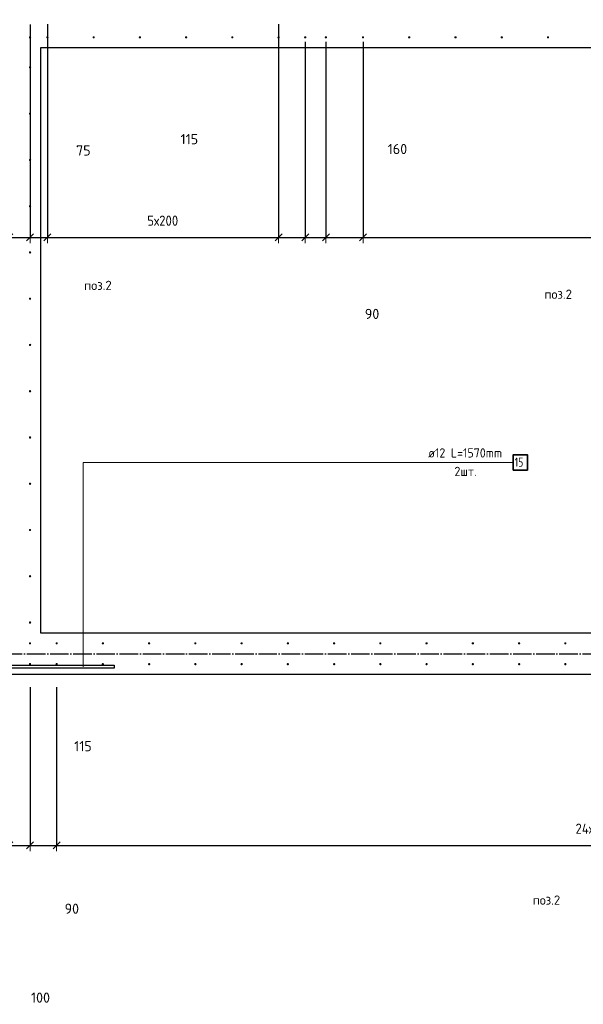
# Model space of a CAD drawing. Header units: millimetres. Extents: x -2995 to 47287, y -2809 to 58122.
# Tile 46 of 143: x 8910 to 11348, y 30184 to 34441. Entities that reach past the tile are written whole.
import ezdxf

# ---------------------------------------------------------------- set-up
doc = ezdxf.new("R2010")
doc.units = ezdxf.units.MM
doc.header["$PDMODE"] = 65
doc.linetypes.add('______11', pattern=[100, 80, -10, 0, -10])
doc.linetypes.add('______5', pattern=[220, 160, -20, 20, -20])
for name, color, linetype, lineweight in [('Standard', 7, 'Continuous', 25), ('Арм.стержн. вертикальными 1', 22, 'Continuous', 35), ('Арм.стержн.горизонт. 2', 202, 'Continuous', 35), ('Размерная линия_ общее', 7, 'Continuous', 13)]:
    doc.layers.add(name, color=color, linetype=linetype, lineweight=lineweight)
doc.layers.add('Осевая линия_ общее', color=7, linetype='______5', lineweight=13, true_color=0xa0a0a0)
doc.styles.add('ISOCPEUR', font='ISOCPEUR')
doc.dimstyles.new('DIMSTYLE_10', dxfattribs={"dimtxt": 44, "dimasz": 50, "dimexe": 0, "dimexo": 0, "dimgap": 22, "dimtad": 0, "dimdec": 0, "dimrnd": 5, "dimzin": 12, "dimdsep": 46, "dimtxsty": 'ISOCPEUR', "dimblk1": 'ALL_ML_STRICH', "dimblk2": 'ALL_ML_STRICH', "dimsah": 1, "dimcen": 0, "dimclrd": 7, "dimclre": 256, "dimclrt": 7, "dimadec": 0, "dimazin": 0, "dimtfac": 1, "dimtdec": 0, "dimtix": 1, "dimtmove": 2, "dimatfit": 3, "dimfxl": 0, "dimtvp": 1.2, "dimtzin": 0, "dimlwd": 0, "dimlwe": -3, "dimarcsym": 0})
doc.dimstyles.new('DIMSTYLE_3', dxfattribs={"dimtxt": 44, "dimasz": 50, "dimexe": 0, "dimexo": 0, "dimgap": 22, "dimtad": 2, "dimdec": 0, "dimrnd": 5, "dimzin": 12, "dimdsep": 46, "dimtxsty": 'ISOCPEUR', "dimblk1": 'ALL_ML_STRICH', "dimblk2": 'ALL_ML_STRICH', "dimsah": 1, "dimcen": 0, "dimclrd": 7, "dimclre": 256, "dimclrt": 7, "dimadec": 0, "dimazin": 0, "dimtfac": 1, "dimtdec": 0, "dimtix": 1, "dimtmove": 2, "dimatfit": 3, "dimfxl": 0, "dimtzin": 0, "dimlwd": 0, "dimlwe": -3, "dimarcsym": 0})
doc.dimstyles.new('DIMSTYLE_8', dxfattribs={"dimtxt": 44, "dimasz": 50, "dimexe": 0, "dimexo": 0, "dimgap": 22, "dimtad": 2, "dimdec": 0, "dimrnd": 5, "dimzin": 12, "dimdsep": 46, "dimtxsty": 'ISOCPEUR', "dimblk1": 'ALL_ML_STRICH', "dimblk2": 'ALL_ML_STRICH', "dimsah": 1, "dimcen": 0, "dimclrd": 7, "dimclre": 256, "dimclrt": 7, "dimadec": 0, "dimazin": 0, "dimtfac": 1, "dimtdec": 0, "dimtix": 1, "dimtmove": 2, "dimatfit": 3, "dimfxl": 0, "dimtvp": 1.2, "dimtzin": 0, "dimlwd": 0, "dimlwe": -3, "dimarcsym": 0})

# ---------------------------------------------------------------- blocks, each defined once
blk = doc.blocks.new('СЛОЖНЫЙ_ОБЪЕКТ_0')
at = {"layer": 'Осевая линия_ общее', "color": 253, "linetype": '______11', "lineweight": -3, "true_color": 0xa0a0a0, "transparency": 33554687}
blk.add_line((-2770, 31700), (18570, 31700), dxfattribs=at)
blk = doc.blocks.new('ALL_ML_STRICH')
at = {"color": 0, "linetype": 'ByBlock', "lineweight": -2}
for p, q in [((-1, 0), (0.5, 0)), ((-0.3, -0.3), (0.3, 0.3)), ((0, -0.5), (0, 0.5))]:
    blk.add_line(p, q, dxfattribs=at)
blk = doc.blocks.new('*D320')
at = {"layer": 'DEFPOINTS', "color": 7, "linetype": 'Continuous', "lineweight": 13, "transparency": 33554687}
for p in [(8765, 31655), (8865.5, 31655.5), (8765, 30871.5)]:
    blk.add_point(p, dxfattribs=at)
at = {"layer": 'Размерная линия_ общее', "color": 253, "linetype": 'Continuous', "lineweight": -2, "true_color": 0xa0a0a0, "transparency": 33554687}
for p, q in [((8765, 31555), (8765, 30871.5)), ((8865.5, 31555.5), (8865.5, 30871.5))]:
    blk.add_line(p, q, dxfattribs=at)
at = {"layer": 'Размерная линия_ общее', "color": 7, "linetype": 'Continuous', "lineweight": -2, "transparency": 33554687}
blk.add_line((8765, 30871.5), (8865.5, 30871.5), dxfattribs=at)
at = {"layer": 'Размерная линия_ общее', "color": 7, "linetype": 'Continuous', "lineweight": 13, "transparency": 33554687, "xscale": 50, "yscale": 50, "zscale": 50, "rotation": 180}
blk.add_blockref('ALL_ML_STRICH', (8765, 30871.5), dxfattribs=at)
at = {"layer": 'Размерная линия_ общее', "color": 7, "linetype": 'Continuous', "lineweight": 13, "transparency": 33554687, "xscale": 50, "yscale": 50, "zscale": 50}
blk.add_blockref('ALL_ML_STRICH', (8865.5, 30871.5), dxfattribs=at)
at = {"layer": 'Размерная линия_ общее', "color": 7, "linetype": 'Continuous', "lineweight": 13, "transparency": 33554687, "insert": (9000.2, 30213.2), "char_height": 44, "width": 132, "attachment_point": 5, "style": 'ISOCPEUR'}
blk.add_mtext('\\A1;{100}', dxfattribs=at)
blk = doc.blocks.new('*D321')
at = {"layer": 'DEFPOINTS', "color": 7, "linetype": 'Continuous', "lineweight": 13, "transparency": 33554687}
for p in [(8865.5, 31655.5), (8955, 31655.5), (8865.5, 30871.5)]:
    blk.add_point(p, dxfattribs=at)
at = {"layer": 'Размерная линия_ общее', "color": 253, "linetype": 'Continuous', "lineweight": -2, "true_color": 0xa0a0a0, "transparency": 33554687}
for p, q in [((8865.5, 31555.5), (8865.5, 30871.5)), ((8955, 31555.5), (8955, 30871.5))]:
    blk.add_line(p, q, dxfattribs=at)
at = {"layer": 'Размерная линия_ общее', "color": 7, "linetype": 'Continuous', "lineweight": -2, "transparency": 33554687}
blk.add_line((8865.5, 30871.5), (8955, 30871.5), dxfattribs=at)
at = {"layer": 'Размерная линия_ общее', "color": 7, "linetype": 'Continuous', "lineweight": 13, "transparency": 33554687, "xscale": 50, "yscale": 50, "zscale": 50, "rotation": 180}
blk.add_blockref('ALL_ML_STRICH', (8865.5, 30871.5), dxfattribs=at)
at = {"layer": 'Размерная линия_ общее', "color": 7, "linetype": 'Continuous', "lineweight": 13, "transparency": 33554687, "xscale": 50, "yscale": 50, "zscale": 50}
blk.add_blockref('ALL_ML_STRICH', (8955, 30871.5), dxfattribs=at)
at = {"layer": 'Размерная линия_ общее', "color": 7, "linetype": 'Continuous', "lineweight": 13, "transparency": 33554687, "insert": (9135.6, 30597.6), "char_height": 44, "width": 88, "attachment_point": 5, "style": 'ISOCPEUR'}
blk.add_mtext('\\A1;{90}', dxfattribs=at)
blk = doc.blocks.new('*D322')
at = {"layer": 'DEFPOINTS', "color": 7, "linetype": 'Continuous', "lineweight": 13, "transparency": 33554687}
for p in [(8955, 31655.5), (9070, 31655), (8955, 30871.5)]:
    blk.add_point(p, dxfattribs=at)
at = {"layer": 'Размерная линия_ общее', "color": 253, "linetype": 'Continuous', "lineweight": -2, "true_color": 0xa0a0a0, "transparency": 33554687}
for p, q in [((8955, 31555.5), (8955, 30871.5)), ((9070, 31555), (9070, 30871.5))]:
    blk.add_line(p, q, dxfattribs=at)
at = {"layer": 'Размерная линия_ общее', "color": 7, "linetype": 'Continuous', "lineweight": -2, "transparency": 33554687}
blk.add_line((8955, 30871.5), (9070, 30871.5), dxfattribs=at)
at = {"layer": 'Размерная линия_ общее', "color": 7, "linetype": 'Continuous', "lineweight": 13, "transparency": 33554687, "xscale": 50, "yscale": 50, "zscale": 50, "rotation": 180}
blk.add_blockref('ALL_ML_STRICH', (8955, 30871.5), dxfattribs=at)
at = {"layer": 'Размерная линия_ общее', "color": 7, "linetype": 'Continuous', "lineweight": 13, "transparency": 33554687, "xscale": 50, "yscale": 50, "zscale": 50}
blk.add_blockref('ALL_ML_STRICH', (9070, 30871.5), dxfattribs=at)
at = {"layer": 'Размерная линия_ общее', "color": 7, "linetype": 'Continuous', "lineweight": 13, "transparency": 33554687, "insert": (9183.9, 31300.4), "char_height": 44, "width": 132, "attachment_point": 5, "style": 'ISOCPEUR'}
blk.add_mtext('\\A1;{115}', dxfattribs=at)
blk = doc.blocks.new('*D323')
at = {"layer": 'DEFPOINTS', "color": 7, "linetype": 'Continuous', "lineweight": 13, "transparency": 33554687}
for p in [(9070, 31655), (13870, 31655), (9070, 30871.5)]:
    blk.add_point(p, dxfattribs=at)
at = {"layer": 'Размерная линия_ общее', "color": 253, "linetype": 'Continuous', "lineweight": -2, "true_color": 0xa0a0a0, "transparency": 33554687}
for p, q in [((9070, 31555), (9070, 30871.5)), ((13870, 31555), (13870, 30871.5))]:
    blk.add_line(p, q, dxfattribs=at)
at = {"layer": 'Размерная линия_ общее', "color": 7, "linetype": 'Continuous', "lineweight": -2, "transparency": 33554687}
blk.add_line((9070, 30871.5), (13870, 30871.5), dxfattribs=at)
at = {"layer": 'Размерная линия_ общее', "color": 7, "linetype": 'Continuous', "lineweight": 13, "transparency": 33554687, "xscale": 50, "yscale": 50, "zscale": 50, "rotation": 180}
blk.add_blockref('ALL_ML_STRICH', (9070, 30871.5), dxfattribs=at)
at = {"layer": 'Размерная линия_ общее', "color": 7, "linetype": 'Continuous', "lineweight": 13, "transparency": 33554687, "xscale": 50, "yscale": 50, "zscale": 50}
blk.add_blockref('ALL_ML_STRICH', (13870, 30871.5), dxfattribs=at)
at = {"layer": 'Размерная линия_ общее', "color": 7, "linetype": 'Continuous', "lineweight": 13, "transparency": 33554687, "insert": (11314, 30965.5), "char_height": 44, "width": 2.2, "attachment_point": 1, "line_spacing_factor": 0.60241, "style": 'ISOCPEUR'}
blk.add_mtext('\\W0.91;24х200=4800', dxfattribs=at)
blk = doc.blocks.new('*D329')
at = {"layer": 'DEFPOINTS', "color": 7, "linetype": 'Continuous', "lineweight": 13, "transparency": 33554687}
for p in [(8865.5, 34440.8), (8955, 34440.8), (8865.5, 33500.3)]:
    blk.add_point(p, dxfattribs=at)
at = {"layer": 'Размерная линия_ общее', "color": 253, "linetype": 'Continuous', "lineweight": -2, "true_color": 0xa0a0a0, "transparency": 33554687}
for p, q in [((8865.5, 34420.8), (8865.5, 33500.3)), ((8955, 34420.8), (8955, 33500.3))]:
    blk.add_line(p, q, dxfattribs=at)
at = {"layer": 'Размерная линия_ общее', "color": 7, "linetype": 'Continuous', "lineweight": -2, "transparency": 33554687}
blk.add_line((8865.5, 33500.3), (8955, 33500.3), dxfattribs=at)
at = {"layer": 'Размерная линия_ общее', "color": 7, "linetype": 'Continuous', "lineweight": 13, "transparency": 33554687, "xscale": 50, "yscale": 50, "zscale": 50, "rotation": 180}
blk.add_blockref('ALL_ML_STRICH', (8865.5, 33500.3), dxfattribs=at)
at = {"layer": 'Размерная линия_ общее', "color": 7, "linetype": 'Continuous', "lineweight": 13, "transparency": 33554687, "xscale": 50, "yscale": 50, "zscale": 50}
blk.add_blockref('ALL_ML_STRICH', (8955, 33500.3), dxfattribs=at)
at = {"layer": 'Размерная линия_ общее', "color": 7, "linetype": 'Continuous', "lineweight": 13, "transparency": 33554687, "insert": (8201.3, 32839.4), "char_height": 44, "width": 88, "attachment_point": 5, "style": 'ISOCPEUR'}
blk.add_mtext('\\A1;{90}', dxfattribs=at)
blk = doc.blocks.new('*D330')
at = {"layer": 'DEFPOINTS', "color": 7, "linetype": 'Continuous', "lineweight": 13, "transparency": 33554687}
for p in [(8955, 34440.8), (9030, 34441.3), (8955, 33500.3)]:
    blk.add_point(p, dxfattribs=at)
at = {"layer": 'Размерная линия_ общее', "color": 253, "linetype": 'Continuous', "lineweight": -2, "true_color": 0xa0a0a0, "transparency": 33554687}
for p, q in [((8955, 34420.8), (8955, 33500.3)), ((9030, 34421.3), (9030, 33500.3))]:
    blk.add_line(p, q, dxfattribs=at)
at = {"layer": 'Размерная линия_ общее', "color": 7, "linetype": 'Continuous', "lineweight": -2, "transparency": 33554687}
blk.add_line((8955, 33500.3), (9030, 33500.3), dxfattribs=at)
at = {"layer": 'Размерная линия_ общее', "color": 7, "linetype": 'Continuous', "lineweight": 13, "transparency": 33554687, "xscale": 50, "yscale": 50, "zscale": 50, "rotation": 180}
blk.add_blockref('ALL_ML_STRICH', (8955, 33500.3), dxfattribs=at)
at = {"layer": 'Размерная линия_ общее', "color": 7, "linetype": 'Continuous', "lineweight": 13, "transparency": 33554687, "xscale": 50, "yscale": 50, "zscale": 50}
blk.add_blockref('ALL_ML_STRICH', (9030, 33500.3), dxfattribs=at)
at = {"layer": 'Размерная линия_ общее', "color": 7, "linetype": 'Continuous', "lineweight": 13, "transparency": 33554687, "insert": (9185.6, 33875.8), "char_height": 44, "width": 88, "attachment_point": 5, "style": 'ISOCPEUR'}
blk.add_mtext('\\A1;{75}', dxfattribs=at)
blk = doc.blocks.new('*D331')
at = {"layer": 'DEFPOINTS', "color": 7, "linetype": 'Continuous', "lineweight": 13, "transparency": 33554687}
for p in [(9030, 34441.3), (10030, 34441.3), (9030, 33500.3)]:
    blk.add_point(p, dxfattribs=at)
at = {"layer": 'Размерная линия_ общее', "color": 253, "linetype": 'Continuous', "lineweight": -2, "true_color": 0xa0a0a0, "transparency": 33554687}
for p, q in [((9030, 34421.3), (9030, 33500.3)), ((10030, 34421.3), (10030, 33500.3))]:
    blk.add_line(p, q, dxfattribs=at)
at = {"layer": 'Размерная линия_ общее', "color": 7, "linetype": 'Continuous', "lineweight": -2, "transparency": 33554687}
blk.add_line((9030, 33500.3), (10030, 33500.3), dxfattribs=at)
at = {"layer": 'Размерная линия_ общее', "color": 7, "linetype": 'Continuous', "lineweight": 13, "transparency": 33554687, "xscale": 50, "yscale": 50, "zscale": 50, "rotation": 180}
blk.add_blockref('ALL_ML_STRICH', (9030, 33500.3), dxfattribs=at)
at = {"layer": 'Размерная линия_ общее', "color": 7, "linetype": 'Continuous', "lineweight": 13, "transparency": 33554687, "xscale": 50, "yscale": 50, "zscale": 50}
blk.add_blockref('ALL_ML_STRICH', (10030, 33500.3), dxfattribs=at)
at = {"layer": 'Размерная линия_ общее', "color": 7, "linetype": 'Continuous', "lineweight": 13, "transparency": 33554687, "insert": (9462, 33594.3), "char_height": 44, "width": 2.2, "attachment_point": 1, "line_spacing_factor": 0.60241, "style": 'ISOCPEUR'}
blk.add_mtext('\\W0.91;5х200', dxfattribs=at)
blk = doc.blocks.new('*D332')
at = {"layer": 'DEFPOINTS', "color": 7, "linetype": 'Continuous', "lineweight": 13, "transparency": 33554687}
for p in [(10030, 34441.3), (10145, 34365), (10030, 33500.3)]:
    blk.add_point(p, dxfattribs=at)
at = {"layer": 'Размерная линия_ общее', "color": 253, "linetype": 'Continuous', "lineweight": -2, "true_color": 0xa0a0a0, "transparency": 33554687}
for p, q in [((10030, 34421.3), (10030, 33500.3)), ((10145, 34345), (10145, 33500.3))]:
    blk.add_line(p, q, dxfattribs=at)
at = {"layer": 'Размерная линия_ общее', "color": 7, "linetype": 'Continuous', "lineweight": -2, "transparency": 33554687}
blk.add_line((10030, 33500.3), (10145, 33500.3), dxfattribs=at)
at = {"layer": 'Размерная линия_ общее', "color": 7, "linetype": 'Continuous', "lineweight": 13, "transparency": 33554687, "xscale": 50, "yscale": 50, "zscale": 50, "rotation": 180}
blk.add_blockref('ALL_ML_STRICH', (10030, 33500.3), dxfattribs=at)
at = {"layer": 'Размерная линия_ общее', "color": 7, "linetype": 'Continuous', "lineweight": 13, "transparency": 33554687, "xscale": 50, "yscale": 50, "zscale": 50}
blk.add_blockref('ALL_ML_STRICH', (10145, 33500.3), dxfattribs=at)
at = {"layer": 'Размерная линия_ общее', "color": 7, "linetype": 'Continuous', "lineweight": 13, "transparency": 33554687, "insert": (9644.1, 33924.9), "char_height": 44, "width": 132, "attachment_point": 5, "style": 'ISOCPEUR'}
blk.add_mtext('\\A1;{115}', dxfattribs=at)
blk = doc.blocks.new('*D333')
at = {"layer": 'DEFPOINTS', "color": 7, "linetype": 'Continuous', "lineweight": 13, "transparency": 33554687}
for p in [(10145, 34365), (10234.5, 34365), (10145, 33500.3)]:
    blk.add_point(p, dxfattribs=at)
at = {"layer": 'Размерная линия_ общее', "color": 253, "linetype": 'Continuous', "lineweight": -2, "true_color": 0xa0a0a0, "transparency": 33554687}
for p, q in [((10145, 34345), (10145, 33500.3)), ((10234.5, 34345), (10234.5, 33500.3))]:
    blk.add_line(p, q, dxfattribs=at)
at = {"layer": 'Размерная линия_ общее', "color": 7, "linetype": 'Continuous', "lineweight": -2, "transparency": 33554687}
blk.add_line((10145, 33500.3), (10234.5, 33500.3), dxfattribs=at)
at = {"layer": 'Размерная линия_ общее', "color": 7, "linetype": 'Continuous', "lineweight": 13, "transparency": 33554687, "xscale": 50, "yscale": 50, "zscale": 50, "rotation": 180}
blk.add_blockref('ALL_ML_STRICH', (10145, 33500.3), dxfattribs=at)
at = {"layer": 'Размерная линия_ общее', "color": 7, "linetype": 'Continuous', "lineweight": 13, "transparency": 33554687, "xscale": 50, "yscale": 50, "zscale": 50}
blk.add_blockref('ALL_ML_STRICH', (10234.5, 33500.3), dxfattribs=at)
at = {"layer": 'Размерная линия_ общее', "color": 7, "linetype": 'Continuous', "lineweight": 13, "transparency": 33554687, "insert": (10434.1, 33169.3), "char_height": 44, "width": 88, "attachment_point": 5, "style": 'ISOCPEUR'}
blk.add_mtext('\\A1;{90}', dxfattribs=at)
blk = doc.blocks.new('*D334')
at = {"layer": 'DEFPOINTS', "color": 7, "linetype": 'Continuous', "lineweight": 13, "transparency": 33554687}
for p in [(10234.5, 34365), (10395, 34365), (10234.5, 33500.3)]:
    blk.add_point(p, dxfattribs=at)
at = {"layer": 'Размерная линия_ общее', "color": 253, "linetype": 'Continuous', "lineweight": -2, "true_color": 0xa0a0a0, "transparency": 33554687}
for p, q in [((10234.5, 34345), (10234.5, 33500.3)), ((10395, 34345), (10395, 33500.3))]:
    blk.add_line(p, q, dxfattribs=at)
at = {"layer": 'Размерная линия_ общее', "color": 7, "linetype": 'Continuous', "lineweight": -2, "transparency": 33554687}
blk.add_line((10234.5, 33500.3), (10395, 33500.3), dxfattribs=at)
at = {"layer": 'Размерная линия_ общее', "color": 7, "linetype": 'Continuous', "lineweight": 13, "transparency": 33554687, "xscale": 50, "yscale": 50, "zscale": 50, "rotation": 180}
blk.add_blockref('ALL_ML_STRICH', (10234.5, 33500.3), dxfattribs=at)
at = {"layer": 'Размерная линия_ общее', "color": 7, "linetype": 'Continuous', "lineweight": 13, "transparency": 33554687, "xscale": 50, "yscale": 50, "zscale": 50}
blk.add_blockref('ALL_ML_STRICH', (10395, 33500.3), dxfattribs=at)
at = {"layer": 'Размерная линия_ общее', "color": 7, "linetype": 'Continuous', "lineweight": 13, "transparency": 33554687, "insert": (10544, 33882.2), "char_height": 44, "width": 132, "attachment_point": 5, "style": 'ISOCPEUR'}
blk.add_mtext('\\A1;{160}', dxfattribs=at)
blk = doc.blocks.new('*D335')
at = {"layer": 'DEFPOINTS', "color": 7, "linetype": 'Continuous', "lineweight": 13, "transparency": 33554687}
for p in [(12795, 34441.3), (10395, 34365), (10395, 33500.3)]:
    blk.add_point(p, dxfattribs=at)
at = {"layer": 'Размерная линия_ общее', "color": 253, "linetype": 'Continuous', "lineweight": -2, "true_color": 0xa0a0a0, "transparency": 33554687}
for p, q in [((12795, 34421.3), (12795, 33500.3)), ((10395, 34345), (10395, 33500.3))]:
    blk.add_line(p, q, dxfattribs=at)
at = {"layer": 'Размерная линия_ общее', "color": 7, "linetype": 'Continuous', "lineweight": -2, "transparency": 33554687}
blk.add_line((10395, 33500.3), (12795, 33500.3), dxfattribs=at)
at = {"layer": 'Размерная линия_ общее', "color": 7, "linetype": 'Continuous', "lineweight": 13, "transparency": 33554687, "xscale": 50, "yscale": 50, "zscale": 50, "rotation": 180}
blk.add_blockref('ALL_ML_STRICH', (10395, 33500.3), dxfattribs=at)
at = {"layer": 'Размерная линия_ общее', "color": 7, "linetype": 'Continuous', "lineweight": 13, "transparency": 33554687, "xscale": 50, "yscale": 50, "zscale": 50}
blk.add_blockref('ALL_ML_STRICH', (12795, 33500.3), dxfattribs=at)
at = {"layer": 'Размерная линия_ общее', "color": 7, "linetype": 'Continuous', "lineweight": 13, "transparency": 33554687, "insert": (11445, 33594.3), "char_height": 44, "width": 2.2, "attachment_point": 1, "line_spacing_factor": 0.60241, "style": 'ISOCPEUR'}
blk.add_mtext('\\W0.91;12х200=2400', dxfattribs=at)

msp = doc.modelspace()

# ---------------------------------------------------------------- hatches: boundary and pattern name
at = {"layer": 'Арм.стержн. вертикальными 1', "linetype": 'Continuous', "lineweight": 50, "transparency": 33554687}
for points in [[(8960, 34364.5), (8959.6, 34366.4), (8958.5, 34368), (8956.9, 34369.1), (8955, 34369.5), (8953.1, 34369.1), (8951.5, 34368), (8950.4, 34366.4), (8950, 34364.5), (8950.4, 34362.6), (8951.5, 34361), (8953.1, 34359.9), (8955, 34359.5), (8956.9, 34359.9), (8958.5, 34361), (8959.6, 34362.6)], [(9035, 34365), (9034.6, 34366.9), (9033.5, 34368.5), (9031.9, 34369.6), (9030, 34370), (9028.1, 34369.6), (9026.5, 34368.5), (9025.4, 34366.9), (9025, 34365), (9025.4, 34363.1), (9026.5, 34361.5), (9028.1, 34360.4), (9030, 34360), (9031.9, 34360.4), (9033.5, 34361.5), (9034.6, 34363.1)], [(9235, 34365), (9234.6, 34366.9), (9233.5, 34368.5), (9231.9, 34369.6), (9230, 34370), (9228.1, 34369.6), (9226.5, 34368.5), (9225.4, 34366.9), (9225, 34365), (9225.4, 34363.1), (9226.5, 34361.5), (9228.1, 34360.4), (9230, 34360), (9231.9, 34360.4), (9233.5, 34361.5), (9234.6, 34363.1)], [(9435, 34365), (9434.6, 34366.9), (9433.5, 34368.5), (9431.9, 34369.6), (9430, 34370), (9428.1, 34369.6), (9426.5, 34368.5), (9425.4, 34366.9), (9425, 34365), (9425.4, 34363.1), (9426.5, 34361.5), (9428.1, 34360.4), (9430, 34360), (9431.9, 34360.4), (9433.5, 34361.5), (9434.6, 34363.1)], [(9635, 34365), (9634.6, 34366.9), (9633.5, 34368.5), (9631.9, 34369.6), (9630, 34370), (9628.1, 34369.6), (9626.5, 34368.5), (9625.4, 34366.9), (9625, 34365), (9625.4, 34363.1), (9626.5, 34361.5), (9628.1, 34360.4), (9630, 34360), (9631.9, 34360.4), (9633.5, 34361.5), (9634.6, 34363.1)], [(9835, 34365), (9834.6, 34366.9), (9833.5, 34368.5), (9831.9, 34369.6), (9830, 34370), (9828.1, 34369.6), (9826.5, 34368.5), (9825.4, 34366.9), (9825, 34365), (9825.4, 34363.1), (9826.5, 34361.5), (9828.1, 34360.4), (9830, 34360), (9831.9, 34360.4), (9833.5, 34361.5), (9834.6, 34363.1)], [(10035, 34365), (10034.6, 34366.9), (10033.5, 34368.5), (10031.9, 34369.6), (10030, 34370), (10028.1, 34369.6), (10026.5, 34368.5), (10025.4, 34366.9), (10025, 34365), (10025.4, 34363.1), (10026.5, 34361.5), (10028.1, 34360.4), (10030, 34360), (10031.9, 34360.4), (10033.5, 34361.5), (10034.6, 34363.1)], [(10150, 34365), (10149.6, 34366.9), (10148.5, 34368.5), (10146.9, 34369.6), (10145, 34370), (10143.1, 34369.6), (10141.4, 34368.5), (10140.4, 34366.9), (10140, 34365), (10140.4, 34363.1), (10141.4, 34361.5), (10143.1, 34360.4), (10145, 34360), (10146.9, 34360.4), (10148.5, 34361.5), (10149.6, 34363.1)], [(10239.5, 34365), (10239.1, 34366.9), (10238, 34368.5), (10236.4, 34369.6), (10234.5, 34370), (10232.6, 34369.6), (10231, 34368.5), (10229.9, 34366.9), (10229.5, 34365), (10229.9, 34363.1), (10231, 34361.5), (10232.6, 34360.4), (10234.5, 34360), (10236.4, 34360.4), (10238, 34361.5), (10239.1, 34363.1)], [(10400, 34365), (10399.6, 34366.9), (10398.5, 34368.5), (10396.9, 34369.6), (10395, 34370), (10393.1, 34369.6), (10391.5, 34368.5), (10390.4, 34366.9), (10390, 34365), (10390.4, 34363.1), (10391.5, 34361.5), (10393.1, 34360.4), (10395, 34360), (10396.9, 34360.4), (10398.5, 34361.5), (10399.6, 34363.1)], [(10600, 34365), (10599.6, 34366.9), (10598.5, 34368.5), (10596.9, 34369.6), (10595, 34370), (10593.1, 34369.6), (10591.5, 34368.5), (10590.4, 34366.9), (10590, 34365), (10590.4, 34363.1), (10591.5, 34361.5), (10593.1, 34360.4), (10595, 34360), (10596.9, 34360.4), (10598.5, 34361.5), (10599.6, 34363.1)], [(10800, 34365), (10799.6, 34366.9), (10798.5, 34368.5), (10796.9, 34369.6), (10795, 34370), (10793.1, 34369.6), (10791.5, 34368.5), (10790.4, 34366.9), (10790, 34365), (10790.4, 34363.1), (10791.5, 34361.5), (10793.1, 34360.4), (10795, 34360), (10796.9, 34360.4), (10798.5, 34361.5), (10799.6, 34363.1)], [(11000, 34365), (10999.6, 34366.9), (10998.5, 34368.5), (10996.9, 34369.6), (10995, 34370), (10993.1, 34369.6), (10991.5, 34368.5), (10990.4, 34366.9), (10990, 34365), (10990.4, 34363.1), (10991.5, 34361.5), (10993.1, 34360.4), (10995, 34360), (10996.9, 34360.4), (10998.5, 34361.5), (10999.6, 34363.1)], [(11200, 34365), (11199.6, 34366.9), (11198.5, 34368.5), (11196.9, 34369.6), (11195, 34370), (11193.1, 34369.6), (11191.5, 34368.5), (11190.4, 34366.9), (11190, 34365), (11190.4, 34363.1), (11191.5, 34361.5), (11193.1, 34360.4), (11195, 34360), (11196.9, 34360.4), (11198.5, 34361.5), (11199.6, 34363.1)], [(8960, 34235), (8959.6, 34236.9), (8958.5, 34238.5), (8956.9, 34239.6), (8955, 34240), (8953.1, 34239.6), (8951.5, 34238.5), (8950.4, 34236.9), (8950, 34235), (8950.4, 34233.1), (8951.5, 34231.5), (8953.1, 34230.4), (8955, 34230), (8956.9, 34230.4), (8958.5, 34231.5), (8959.6, 34233.1)], [(8960, 34035), (8959.6, 34036.9), (8958.5, 34038.5), (8956.9, 34039.6), (8955, 34040), (8953.1, 34039.6), (8951.5, 34038.5), (8950.4, 34036.9), (8950, 34035), (8950.4, 34033.1), (8951.5, 34031.5), (8953.1, 34030.4), (8955, 34030), (8956.9, 34030.4), (8958.5, 34031.5), (8959.6, 34033.1)], [(8960, 33835), (8959.6, 33836.9), (8958.5, 33838.5), (8956.9, 33839.6), (8955, 33840), (8953.1, 33839.6), (8951.5, 33838.5), (8950.4, 33836.9), (8950, 33835), (8950.4, 33833.1), (8951.5, 33831.5), (8953.1, 33830.4), (8955, 33830), (8956.9, 33830.4), (8958.5, 33831.5), (8959.6, 33833.1)], [(8960, 33635), (8959.6, 33636.9), (8958.5, 33638.5), (8956.9, 33639.6), (8955, 33640), (8953.1, 33639.6), (8951.5, 33638.5), (8950.4, 33636.9), (8950, 33635), (8950.4, 33633.1), (8951.5, 33631.5), (8953.1, 33630.4), (8955, 33630), (8956.9, 33630.4), (8958.5, 33631.5), (8959.6, 33633.1)], [(8960, 33435), (8959.6, 33436.9), (8958.5, 33438.5), (8956.9, 33439.6), (8955, 33440), (8953.1, 33439.6), (8951.5, 33438.5), (8950.4, 33436.9), (8950, 33435), (8950.4, 33433.1), (8951.5, 33431.5), (8953.1, 33430.4), (8955, 33430), (8956.9, 33430.4), (8958.5, 33431.5), (8959.6, 33433.1)], [(8960, 33235), (8959.6, 33236.9), (8958.5, 33238.5), (8956.9, 33239.6), (8955, 33240), (8953.1, 33239.6), (8951.5, 33238.5), (8950.4, 33236.9), (8950, 33235), (8950.4, 33233.1), (8951.5, 33231.5), (8953.1, 33230.4), (8955, 33230), (8956.9, 33230.4), (8958.5, 33231.5), (8959.6, 33233.1)], [(8960, 33035), (8959.6, 33036.9), (8958.5, 33038.5), (8956.9, 33039.6), (8955, 33040), (8953.1, 33039.6), (8951.5, 33038.5), (8950.4, 33036.9), (8950, 33035), (8950.4, 33033.1), (8951.5, 33031.5), (8953.1, 33030.4), (8955, 33030), (8956.9, 33030.4), (8958.5, 33031.5), (8959.6, 33033.1)], [(8960, 32835), (8959.6, 32836.9), (8958.5, 32838.5), (8956.9, 32839.6), (8955, 32840), (8953.1, 32839.6), (8951.5, 32838.5), (8950.4, 32836.9), (8950, 32835), (8950.4, 32833.1), (8951.5, 32831.5), (8953.1, 32830.4), (8955, 32830), (8956.9, 32830.4), (8958.5, 32831.5), (8959.6, 32833.1)], [(8960, 32635), (8959.6, 32636.9), (8958.5, 32638.5), (8956.9, 32639.6), (8955, 32640), (8953.1, 32639.6), (8951.5, 32638.5), (8950.4, 32636.9), (8950, 32635), (8950.4, 32633.1), (8951.5, 32631.5), (8953.1, 32630.4), (8955, 32630), (8956.9, 32630.4), (8958.5, 32631.5), (8959.6, 32633.1)], [(8960, 32435), (8959.6, 32436.9), (8958.5, 32438.5), (8956.9, 32439.6), (8955, 32440), (8953.1, 32439.6), (8951.5, 32438.5), (8950.4, 32436.9), (8950, 32435), (8950.4, 32433.1), (8951.5, 32431.5), (8953.1, 32430.4), (8955, 32430), (8956.9, 32430.4), (8958.5, 32431.5), (8959.6, 32433.1)], [(8960, 32235), (8959.6, 32236.9), (8958.5, 32238.5), (8956.9, 32239.6), (8955, 32240), (8953.1, 32239.6), (8951.5, 32238.5), (8950.4, 32236.9), (8950, 32235), (8950.4, 32233.1), (8951.5, 32231.5), (8953.1, 32230.4), (8955, 32230), (8956.9, 32230.4), (8958.5, 32231.5), (8959.6, 32233.1)], [(8960, 32035), (8959.6, 32036.9), (8958.5, 32038.5), (8956.9, 32039.6), (8955, 32040), (8953.1, 32039.6), (8951.5, 32038.5), (8950.4, 32036.9), (8950, 32035), (8950.4, 32033.1), (8951.5, 32031.5), (8953.1, 32030.4), (8955, 32030), (8956.9, 32030.4), (8958.5, 32031.5), (8959.6, 32033.1)], [(8960, 31835), (8959.6, 31836.9), (8958.5, 31838.5), (8956.9, 31839.6), (8955, 31840), (8953.1, 31839.6), (8951.5, 31838.5), (8950.4, 31836.9), (8950, 31835), (8950.4, 31833.1), (8951.5, 31831.5), (8953.1, 31830.4), (8955, 31830), (8956.9, 31830.4), (8958.5, 31831.5), (8959.6, 31833.1)], [(8960, 31745), (8959.6, 31746.9), (8958.5, 31748.5), (8956.9, 31749.6), (8955, 31750), (8953.1, 31749.6), (8951.5, 31748.5), (8950.4, 31746.9), (8950, 31745), (8950.4, 31743.1), (8951.5, 31741.5), (8953.1, 31740.4), (8955, 31740), (8956.9, 31740.4), (8958.5, 31741.5), (8959.6, 31743.1)], [(9075, 31745), (9074.6, 31746.9), (9073.5, 31748.5), (9071.9, 31749.6), (9070, 31750), (9068.1, 31749.6), (9066.5, 31748.5), (9065.4, 31746.9), (9065, 31745), (9065.4, 31743.1), (9066.5, 31741.5), (9068.1, 31740.4), (9070, 31740), (9071.9, 31740.4), (9073.5, 31741.5), (9074.6, 31743.1)], [(9275, 31745), (9274.6, 31746.9), (9273.5, 31748.5), (9271.9, 31749.6), (9270, 31750), (9268.1, 31749.6), (9266.5, 31748.5), (9265.4, 31746.9), (9265, 31745), (9265.4, 31743.1), (9266.5, 31741.5), (9268.1, 31740.4), (9270, 31740), (9271.9, 31740.4), (9273.5, 31741.5), (9274.6, 31743.1)], [(9475, 31745), (9474.6, 31746.9), (9473.5, 31748.5), (9471.9, 31749.6), (9470, 31750), (9468.1, 31749.6), (9466.5, 31748.5), (9465.4, 31746.9), (9465, 31745), (9465.4, 31743.1), (9466.5, 31741.5), (9468.1, 31740.4), (9470, 31740), (9471.9, 31740.4), (9473.5, 31741.5), (9474.6, 31743.1)], [(9675, 31745), (9674.6, 31746.9), (9673.5, 31748.5), (9671.9, 31749.6), (9670, 31750), (9668.1, 31749.6), (9666.5, 31748.5), (9665.4, 31746.9), (9665, 31745), (9665.4, 31743.1), (9666.5, 31741.5), (9668.1, 31740.4), (9670, 31740), (9671.9, 31740.4), (9673.5, 31741.5), (9674.6, 31743.1)], [(9875, 31745), (9874.6, 31746.9), (9873.5, 31748.5), (9871.9, 31749.6), (9870, 31750), (9868.1, 31749.6), (9866.5, 31748.5), (9865.4, 31746.9), (9865, 31745), (9865.4, 31743.1), (9866.5, 31741.5), (9868.1, 31740.4), (9870, 31740), (9871.9, 31740.4), (9873.5, 31741.5), (9874.6, 31743.1)], [(10075, 31745), (10074.6, 31746.9), (10073.5, 31748.5), (10071.9, 31749.6), (10070, 31750), (10068.1, 31749.6), (10066.5, 31748.5), (10065.4, 31746.9), (10065, 31745), (10065.4, 31743.1), (10066.5, 31741.5), (10068.1, 31740.4), (10070, 31740), (10071.9, 31740.4), (10073.5, 31741.5), (10074.6, 31743.1)], [(10275, 31745), (10274.6, 31746.9), (10273.5, 31748.5), (10271.9, 31749.6), (10270, 31750), (10268.1, 31749.6), (10266.5, 31748.5), (10265.4, 31746.9), (10265, 31745), (10265.4, 31743.1), (10266.5, 31741.5), (10268.1, 31740.4), (10270, 31740), (10271.9, 31740.4), (10273.5, 31741.5), (10274.6, 31743.1)], [(10475, 31745), (10474.6, 31746.9), (10473.5, 31748.5), (10471.9, 31749.6), (10470, 31750), (10468.1, 31749.6), (10466.5, 31748.5), (10465.4, 31746.9), (10465, 31745), (10465.4, 31743.1), (10466.5, 31741.5), (10468.1, 31740.4), (10470, 31740), (10471.9, 31740.4), (10473.5, 31741.5), (10474.6, 31743.1)], [(10675, 31745), (10674.6, 31746.9), (10673.5, 31748.5), (10671.9, 31749.6), (10670, 31750), (10668.1, 31749.6), (10666.5, 31748.5), (10665.4, 31746.9), (10665, 31745), (10665.4, 31743.1), (10666.5, 31741.5), (10668.1, 31740.4), (10670, 31740), (10671.9, 31740.4), (10673.5, 31741.5), (10674.6, 31743.1)], [(10875, 31745), (10874.6, 31746.9), (10873.5, 31748.5), (10871.9, 31749.6), (10870, 31750), (10868.1, 31749.6), (10866.5, 31748.5), (10865.4, 31746.9), (10865, 31745), (10865.4, 31743.1), (10866.5, 31741.5), (10868.1, 31740.4), (10870, 31740), (10871.9, 31740.4), (10873.5, 31741.5), (10874.6, 31743.1)], [(11075, 31745), (11074.6, 31746.9), (11073.5, 31748.5), (11071.9, 31749.6), (11070, 31750), (11068.1, 31749.6), (11066.5, 31748.5), (11065.4, 31746.9), (11065, 31745), (11065.4, 31743.1), (11066.5, 31741.5), (11068.1, 31740.4), (11070, 31740), (11071.9, 31740.4), (11073.5, 31741.5), (11074.6, 31743.1)], [(11275, 31745), (11274.6, 31746.9), (11273.5, 31748.5), (11271.9, 31749.6), (11270, 31750), (11268.1, 31749.6), (11266.5, 31748.5), (11265.4, 31746.9), (11265, 31745), (11265.4, 31743.1), (11266.5, 31741.5), (11268.1, 31740.4), (11270, 31740), (11271.9, 31740.4), (11273.5, 31741.5), (11274.6, 31743.1)], [(8960, 31655.5), (8959.6, 31657.4), (8958.5, 31659), (8956.9, 31660.1), (8955, 31660.5), (8953.1, 31660.1), (8951.5, 31659), (8950.4, 31657.4), (8950, 31655.5), (8950.4, 31653.6), (8951.5, 31651.9), (8953.1, 31650.8), (8955, 31650.5), (8956.9, 31650.8), (8958.5, 31651.9), (8959.6, 31653.6)], [(9075, 31655), (9074.6, 31656.9), (9073.5, 31658.5), (9071.9, 31659.6), (9070, 31660), (9068.1, 31659.6), (9066.5, 31658.5), (9065.4, 31656.9), (9065, 31655), (9065.4, 31653.1), (9066.5, 31651.5), (9068.1, 31650.4), (9070, 31650), (9071.9, 31650.4), (9073.5, 31651.5), (9074.6, 31653.1)], [(9275, 31655), (9274.6, 31656.9), (9273.5, 31658.5), (9271.9, 31659.6), (9270, 31660), (9268.1, 31659.6), (9266.5, 31658.5), (9265.4, 31656.9), (9265, 31655), (9265.4, 31653.1), (9266.5, 31651.5), (9268.1, 31650.4), (9270, 31650), (9271.9, 31650.4), (9273.5, 31651.5), (9274.6, 31653.1)], [(9475, 31655), (9474.6, 31656.9), (9473.5, 31658.5), (9471.9, 31659.6), (9470, 31660), (9468.1, 31659.6), (9466.5, 31658.5), (9465.4, 31656.9), (9465, 31655), (9465.4, 31653.1), (9466.5, 31651.5), (9468.1, 31650.4), (9470, 31650), (9471.9, 31650.4), (9473.5, 31651.5), (9474.6, 31653.1)], [(9675, 31655), (9674.6, 31656.9), (9673.5, 31658.5), (9671.9, 31659.6), (9670, 31660), (9668.1, 31659.6), (9666.5, 31658.5), (9665.4, 31656.9), (9665, 31655), (9665.4, 31653.1), (9666.5, 31651.5), (9668.1, 31650.4), (9670, 31650), (9671.9, 31650.4), (9673.5, 31651.5), (9674.6, 31653.1)], [(9875, 31655), (9874.6, 31656.9), (9873.5, 31658.5), (9871.9, 31659.6), (9870, 31660), (9868.1, 31659.6), (9866.5, 31658.5), (9865.4, 31656.9), (9865, 31655), (9865.4, 31653.1), (9866.5, 31651.5), (9868.1, 31650.4), (9870, 31650), (9871.9, 31650.4), (9873.5, 31651.5), (9874.6, 31653.1)], [(10075, 31655), (10074.6, 31656.9), (10073.5, 31658.5), (10071.9, 31659.6), (10070, 31660), (10068.1, 31659.6), (10066.5, 31658.5), (10065.4, 31656.9), (10065, 31655), (10065.4, 31653.1), (10066.5, 31651.5), (10068.1, 31650.4), (10070, 31650), (10071.9, 31650.4), (10073.5, 31651.5), (10074.6, 31653.1)], [(10275, 31655), (10274.6, 31656.9), (10273.5, 31658.5), (10271.9, 31659.6), (10270, 31660), (10268.1, 31659.6), (10266.5, 31658.5), (10265.4, 31656.9), (10265, 31655), (10265.4, 31653.1), (10266.5, 31651.5), (10268.1, 31650.4), (10270, 31650), (10271.9, 31650.4), (10273.5, 31651.5), (10274.6, 31653.1)], [(10475, 31655), (10474.6, 31656.9), (10473.5, 31658.5), (10471.9, 31659.6), (10470, 31660), (10468.1, 31659.6), (10466.5, 31658.5), (10465.4, 31656.9), (10465, 31655), (10465.4, 31653.1), (10466.5, 31651.5), (10468.1, 31650.4), (10470, 31650), (10471.9, 31650.4), (10473.5, 31651.5), (10474.6, 31653.1)], [(10675, 31655), (10674.6, 31656.9), (10673.5, 31658.5), (10671.9, 31659.6), (10670, 31660), (10668.1, 31659.6), (10666.5, 31658.5), (10665.4, 31656.9), (10665, 31655), (10665.4, 31653.1), (10666.5, 31651.5), (10668.1, 31650.4), (10670, 31650), (10671.9, 31650.4), (10673.5, 31651.5), (10674.6, 31653.1)], [(10875, 31655), (10874.6, 31656.9), (10873.5, 31658.5), (10871.9, 31659.6), (10870, 31660), (10868.1, 31659.6), (10866.5, 31658.5), (10865.4, 31656.9), (10865, 31655), (10865.4, 31653.1), (10866.5, 31651.5), (10868.1, 31650.4), (10870, 31650), (10871.9, 31650.4), (10873.5, 31651.5), (10874.6, 31653.1)], [(11075, 31655), (11074.6, 31656.9), (11073.5, 31658.5), (11071.9, 31659.6), (11070, 31660), (11068.1, 31659.6), (11066.5, 31658.5), (11065.4, 31656.9), (11065, 31655), (11065.4, 31653.1), (11066.5, 31651.5), (11068.1, 31650.4), (11070, 31650), (11071.9, 31650.4), (11073.5, 31651.5), (11074.6, 31653.1)], [(11275, 31655), (11274.6, 31656.9), (11273.5, 31658.5), (11271.9, 31659.6), (11270, 31660), (11268.1, 31659.6), (11266.5, 31658.5), (11265.4, 31656.9), (11265, 31655), (11265.4, 31653.1), (11266.5, 31651.5), (11268.1, 31650.4), (11270, 31650), (11271.9, 31650.4), (11273.5, 31651.5), (11274.6, 31653.1)]]:
    msp.add_hatch(color=4, dxfattribs=at).paths.add_polyline_path(points)

# ---------------------------------------------------------------- linework, layer by layer
at = {"color": 7, "linetype": 'Continuous', "lineweight": 25, "transparency": 33554687}
for p, q in [((9000, 34320), (9000, 31790)), ((10100, 34320), (9000, 34320)), ((12940, 34320), (10100, 34320))]:
    msp.add_line(p, q, dxfattribs=at)
at = {"layer": 'Standard', "color": 7, "linetype": 'Continuous', "lineweight": 25, "transparency": 33554687}
for p, q in [((9000, 31790), (14100, 31790)), ((14100, 31610), (8320, 31610))]:
    msp.add_line(p, q, dxfattribs=at)
at = {"layer": 'Арм.стержн.горизонт. 2', "color": 7, "linetype": 'Continuous', "lineweight": 13, "transparency": 33554687}
for q in [(9184.5, 31644), (11044.5, 32527), (9184.5, 31644)]:
    msp.add_line((9184.5, 32527), q, dxfattribs=at)
at = {"layer": 'Арм.стержн.горизонт. 2', "color": 7, "linetype": 'Continuous', "lineweight": 35, "transparency": 33554687}
msp.add_lwpolyline([(11044.5, 32493.7), (11105.8, 32493.7), (11105.8, 32560.3), (11044.5, 32560.3), (11044.5, 32493.7)], dxfattribs=at)
at = {"layer": 'Арм.стержн.горизонт. 2', "color": 34, "linetype": 'Continuous', "lineweight": 25, "transparency": 33554687}
msp.add_lwpolyline([(8379.8, 31650), (9319, 31650), (9319, 31638), (8379, 31638)], dxfattribs=at)
msp.add_lwpolyline([(8379.8, 31650), (9319, 31650), (9319, 31638), (8379, 31638)], dxfattribs=at)

# ---------------------------------------------------------------- block references
at = {"layer": 'Осевая линия_ общее', "color": 253, "linetype": '______11', "lineweight": -3, "true_color": 0xa0a0a0, "transparency": 33554687}
msp.add_blockref('СЛОЖНЫЙ_ОБЪЕКТ_0', (0, 0), dxfattribs=at)

# ---------------------------------------------------------------- texts
at = {"layer": 'Standard', "color": 7, "linetype": 'Continuous', "lineweight": 18, "transparency": 33554687, "char_height": 40, "width": 140.769, "attachment_point": 7, "style": 'ISOCPEUR'}
for insert in [(9188.9, 33272.5), (11179.2, 33234.3), (11128.5, 30614.9)]:
    msp.add_mtext('\\A1;{\\fISOCPEUR|i0|b0;\\H40.000000;\\W1.000000;\\C7;поз.2}\\P', dxfattribs=dict(at, insert=insert))
at = {"layer": 'Арм.стержн.горизонт. 2', "color": 7, "linetype": 'Continuous', "lineweight": 25, "transparency": 33554687, "char_height": 40, "attachment_point": 7, "style": 'ISOCPEUR'}
for s, insert, width in [('\\W0.94;ø12 L=1570mm ', (10676.5, 32548.3), 382.615), ('\\W0.75;15', (11051.1, 32508.3), 62.971), ('\\W0.94;2шт. ', (10790.5, 32468.3), 154.838)]:
    msp.add_mtext(s, dxfattribs=dict(at, insert=insert, width=width))

# ---------------------------------------------------------------- dimensions: what is measured, and where the dimension line sits
at = {"layer": 'Размерная линия_ общее', "color": 7, "linetype": 'Continuous', "lineweight": 13, "transparency": 33554687}
for base, p1, p2, dimstyle, picture, middle in [((8955, 33500.3267), (8865.4687, 34420.7971), (8955, 34420.7971), 'DIMSTYLE_10', '*D329', (8201.2512, 32839.3945)), ((9030, 33500.3), (8955, 34420.8), (9030, 34421.3), 'DIMSTYLE_8', '*D330', (9185.6, 33875.8)), ((10145, 33500.3), (10030, 34421.3), (10145, 34345), 'DIMSTYLE_8', '*D332', (9644.1, 33924.9)), ((10234.5039, 33500.3267), (10144.9726, 34345.0001), (10234.5039, 34345.0001), 'DIMSTYLE_10', '*D333', (10434.0675, 33169.3392)), ((10395.0005, 33500.3267), (10234.5039, 34345.0001), (10395.0005, 34345.0001), 'DIMSTYLE_3', '*D334', (10544.0162, 33882.1583)), ((8865.4687, 30871.4844), (8765, 31555.0003), (8865.4687, 31555.4687), 'DIMSTYLE_10', '*D320', (9000.1951, 30213.19)), ((8955, 30871.4844), (8865.4687, 31555.4687), (8955, 31555.4687), 'DIMSTYLE_10', '*D321', (9135.5986, 30597.6483)), ((9070, 30871.5), (8955, 31555.5), (9070, 31555), 'DIMSTYLE_8', '*D322', (9183.9, 31300.4))]:
    dim = msp.add_linear_dim(base=base, p1=p1, p2=p2, dimstyle=dimstyle, override={"dimpost": '<>', "dimclrd": 7, "dimclre": 253, "dimclrt": 7, "dimlwd": 0, "dimlwe": 65533}, dxfattribs=at)
    dim.commit()
    dim.dimension.update_dxf_attribs({"geometry": picture, "text_midpoint": middle, "dimtype": 160})
for base, p1, p2, text, picture, middle in [((10030, 33500.3), (9030, 34421.3), (10030, 34421.3), '\\W0.91;5х200', '*D331', (9530, 33522.3)), ((12795, 33500.3), (10395, 34345), (12795, 34421.3), '\\W0.91;12х200=2400', '*D335', (11595, 33522.3)), ((13870, 30871.5), (9070, 31555), (13870, 31555), '\\W0.91;24х200=4800', '*D323', (11470, 30893.5))]:
    dim = msp.add_linear_dim(base=base, p1=p1, p2=p2, text=text, dimstyle='DIMSTYLE_3', override={"dimpost": '<>', "dimclrd": 7, "dimclre": 253, "dimclrt": 7, "dimlwd": 0, "dimlwe": 65533}, dxfattribs=at)
    dim.commit()
    dim.dimension.update_dxf_attribs({"geometry": picture, "text_midpoint": middle, "dimtype": 160})

doc.saveas('drawing.dxf')
